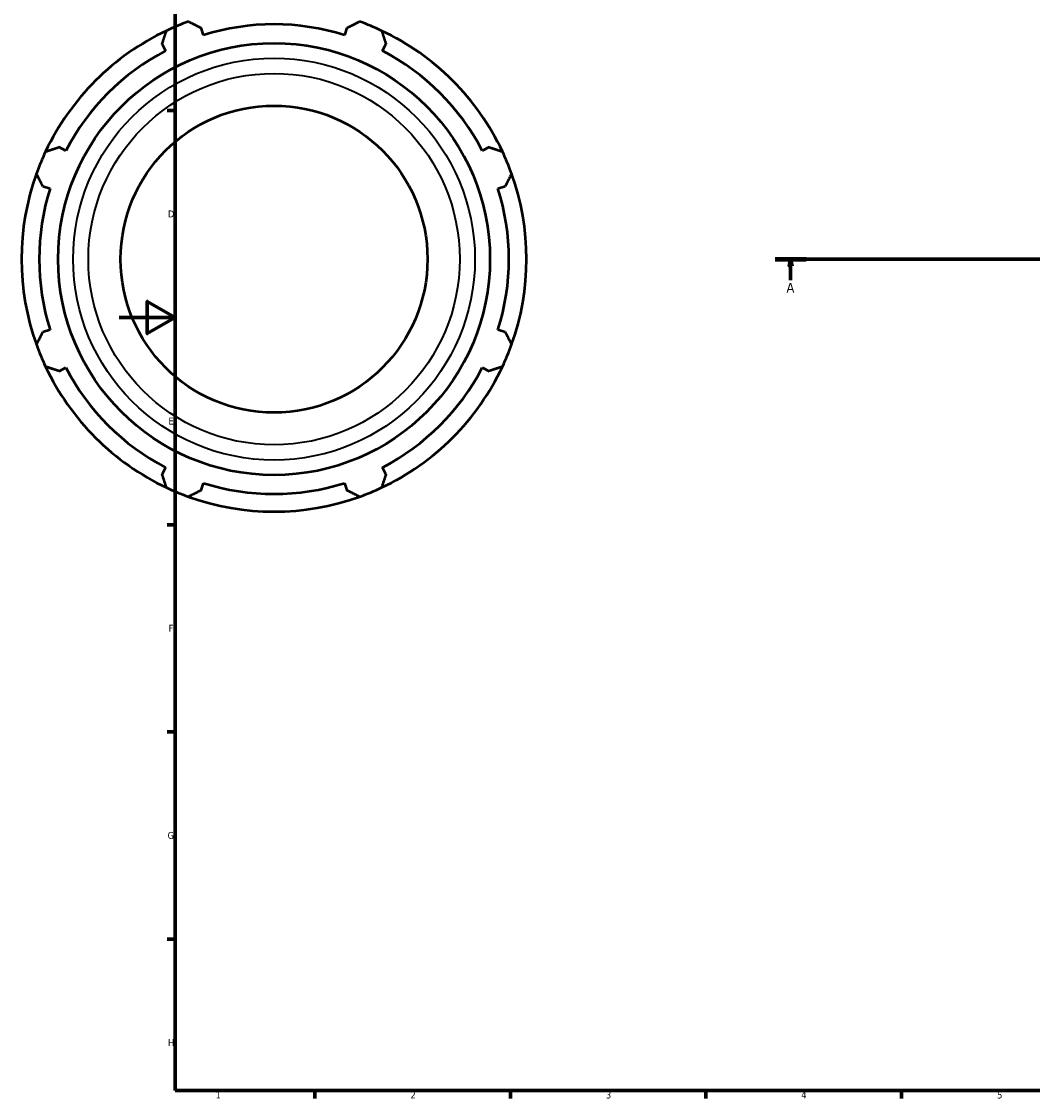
# Model space of a CAD drawing. Header units: millimetres. Extents: x -183 to 1435, y -87 to 1007.
# Tile 1 of 7: x -35 to 327, y 17 to 403. Entities that reach past the tile are written whole.
import ezdxf

# ---------------------------------------------------------------- set-up
doc = ezdxf.new("R2010")
doc.units = ezdxf.units.MM
doc.linetypes.add('CHAIN', pattern=[0.7087, 0.4724, -0.0591, 0.1181, -0.0591])
for name, color, linetype, lineweight in [('Border (ISO)', 7, 'Continuous', 70), ('Section Line (ISO)', 7, 'CHAIN', 70), ('Visible (ISO)', 7, 'Continuous', 50), ('Visible Narrow (ISO)', 7, 'Continuous', 35)]:
    doc.layers.add(name, color=color, linetype=linetype, lineweight=lineweight)
doc.styles.add('Label Text (ISO)', font='tahoma.ttf')
doc.styles.add('Note Text (ISO)', font='tahoma.ttf')

# ---------------------------------------------------------------- blocks, each defined once
blk = doc.blocks.new('Borders Default Border')
at = {"layer": 'Border (ISO)'}
for p, q in [((20, 371.25), (17.1, 371.25)), ((20, 222.75), (17.1, 222.75)), ((20, 148.5), (17.1, 148.5)), ((20, 74.25), (17.1, 74.25)), ((70.08, 20), (70.08, 17.1)), ((140.17, 20), (140.17, 17.1)), ((210.25, 20), (210.25, 17.1)), ((280.33, 20), (280.33, 17.1))]:
    blk.add_line(p, q, dxfattribs=at)
at = {"layer": 'Border (ISO)', "flags": 128}
for points in [[(20, 20), (20, 574), (821, 574), (821, 20), (20, 20)], [(0, 297), (20, 297), (10, 302.77), (10, 291.23), (20, 297)]]:
    blk.add_lwpolyline(points, dxfattribs=at)
at = {"layer": 'Border (ISO)', "color": 232, "true_color": 0xca0064, "char_height": 2.5, "attachment_point": 7, "style": 'Note Text (ISO)'}
for s, insert in [('D', (17.43, 332.88)), ('E', (17.64, 258.63)), ('F', (17.7, 184.38)), ('G', (17.31, 110.08)), ('H', (17.44, 35.88)), ('1', (34.48, 17.1)), ('2', (104.37, 17.1)), ('3', (174.43, 17.05)), ('4', (244.42, 17.1)), ('5', (314.64, 17.05))]:
    blk.add_mtext(s, dxfattribs=dict(at, insert=insert))
blk = doc.blocks.new('2dTransSection0')
at = {"layer": 'Section Line (ISO)', "linetype": 'CHAIN'}
blk.add_line((235.03, 317.93), (833.03, 317.93), dxfattribs=at)
at = {"layer": 'Section Line (ISO)', "linetype": 'Continuous', "lineweight": 140}
blk.add_line((235.03, 317.93), (246.2, 317.93), dxfattribs=at)
at = {"layer": 'Section Line (ISO)', "linetype": 'Continuous'}
for p, q in [((240.61, 317.93), (240.11, 315.43)), ((240.61, 315.43), (240.61, 317.93)), ((241.11, 315.43), (240.61, 317.93)), ((240.11, 315.43), (241.11, 315.43)), ((240.61, 310.43), (240.61, 315.43))]:
    blk.add_line(p, q, dxfattribs=at)
at = {"layer": 'Section Line (ISO)', "linetype": 'Continuous', "flags": 128}
blk.add_lwpolyline([(241.11, 315.43), (240.61, 317.93), (240.11, 315.43), (241.11, 315.43)], dxfattribs=at)
at = {"layer": 'Section Line (ISO)'}
blk.add_solid([(241.11, 315.43), (240.61, 317.93), (240.11, 315.43), (241.11, 315.43)], dxfattribs=at)
at = {"layer": 'Section Line (ISO)', "insert": (239.13, 305.93), "char_height": 3.5, "attachment_point": 7, "style": 'Label Text (ISO)'}
blk.add_mtext('A', dxfattribs=at)

msp = doc.modelspace()

# ---------------------------------------------------------------- linework, layer by layer
at = {"layer": 'Visible (ISO)'}
for p, q in [((30.15, 398.197), (29.333, 400.786)), ((81.584, 400.786), (80.767, 398.197)), ((15.342, 394.991), (16.595, 392.583)), ((94.322, 392.583), (95.575, 394.991)), ((-19.197, 356.79), (-21.605, 358.044)), ((132.522, 358.044), (130.114, 356.79)), ((-27.4, 344.053), (-24.811, 343.236)), ((135.728, 343.236), (138.317, 344.053)), ((-24.811, 292.618), (-27.4, 291.802)), ((138.317, 291.802), (135.728, 292.618)), ((-21.605, 277.811), (-19.197, 279.064)), ((130.114, 279.064), (132.522, 277.811)), ((16.595, 243.272), (15.342, 240.864)), ((95.575, 240.864), (94.322, 243.272)), ((29.333, 235.068), (30.15, 237.658)), ((80.767, 237.658), (81.584, 235.068))]:
    msp.add_line(p, q, dxfattribs=at)
for radius in [77.401, 55]:
    msp.add_circle((55.459, 317.927), radius, dxfattribs=at)
for radius, start, end in [(90.5, 109.79198, 115.20802), (84.165, 72.5, 107.5), (90.5, 64.79198, 70.20802), (90.5, 115.20802, 154.79198), (90.5, 25.20802, 64.79198), (84.165, 117.5, 152.5), (84.165, 27.5, 62.5), (90.5, 154.79198, 160.20802), (90.5, 19.79198, 25.20802), (90.5, 160.20802, 199.79198), (90.5, 340.20802, 19.79198), (84.165, 162.5, 197.5), (84.165, 342.5, 17.5), (90.5, 199.79198, 205.20802), (90.5, 334.79198, 340.20802), (90.5, 205.20802, 244.79198), (84.165, 207.5, 242.5), (90.5, 295.20802, 334.79198), (84.165, 297.5, 332.5), (90.5, 244.79198, 250.20802), (84.165, 252.5, 287.5), (90.5, 289.79198, 295.20802), (90.5, 250.20802, 289.79198)]:
    msp.add_arc((55.459, 317.927), radius, start, end, dxfattribs=at)
for points, weights in [([(24.815, 403.081), (27.12, 401.91), (29.333, 400.786)], [1, 1.00167698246, 1.00253771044]), ([(81.584, 400.786), (83.797, 401.91), (86.102, 403.081)], [1.00253771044, 1.00167698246, 1]), ([(15.342, 394.991), (16.112, 397.351), (16.914, 399.809)], [1.00253771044, 1.00167698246, 1]), ([(94.003, 399.809), (94.805, 397.351), (95.575, 394.991)], [1, 1.00167698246, 1.00253771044]), ([(-26.423, 356.472), (-23.965, 357.274), (-21.605, 358.044)], [1, 1.00167698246, 1.00253771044]), ([(132.522, 358.044), (134.882, 357.274), (137.34, 356.472)], [1.00253771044, 1.00167698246, 1]), ([(-27.4, 344.053), (-28.525, 346.266), (-29.695, 348.571)], [1.00253771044, 1.00167698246, 1]), ([(140.613, 348.571), (139.442, 346.266), (138.317, 344.053)], [1, 1.00167698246, 1.00253771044]), ([(-29.695, 287.284), (-28.525, 289.589), (-27.4, 291.802)], [1, 1.00167698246, 1.00253771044]), ([(138.317, 291.802), (139.442, 289.589), (140.613, 287.284)], [1.00253771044, 1.00167698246, 1]), ([(-21.605, 277.811), (-23.965, 278.581), (-26.423, 279.383)], [1.00253771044, 1.00167698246, 1]), ([(137.34, 279.383), (134.882, 278.581), (132.522, 277.811)], [1, 1.00167698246, 1.00253771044]), ([(16.914, 236.046), (16.112, 238.504), (15.342, 240.864)], [1, 1.00167698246, 1.00253771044]), ([(95.575, 240.864), (94.805, 238.504), (94.003, 236.046)], [1.00253771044, 1.00167698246, 1]), ([(29.333, 235.068), (27.12, 233.944), (24.815, 232.773)], [1.00253771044, 1.00167698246, 1]), ([(86.102, 232.773), (83.797, 233.944), (81.584, 235.068)], [1, 1.00167698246, 1.00253771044])]:
    msp.add_rational_spline(points, weights, degree=2, dxfattribs=at)
at = {"layer": 'Visible Narrow (ISO)'}
for radius in [72.018, 66.548]:
    msp.add_circle((55.459, 317.927), radius, dxfattribs=at)

# ---------------------------------------------------------------- block references
msp.add_blockref('Borders Default Border', (0, 0))
at = {"layer": 'Section Line (ISO)'}
msp.add_blockref('2dTransSection0', (0, 0), dxfattribs=at)

doc.saveas('drawing.dxf')
